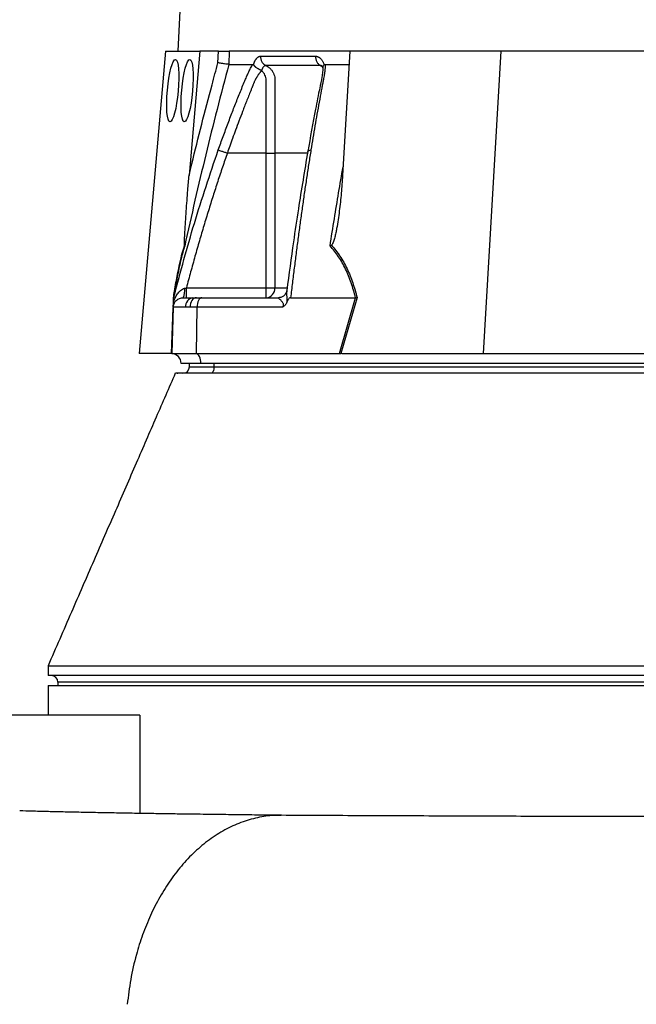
# Model space of a CAD drawing. Extents: x 4473 to 5835, y 3282 to 5186.
# Tile 8 of 14: x 5181 to 5369, y 3567 to 3867. Entities that reach past the tile are written whole.
import ezdxf

# ---------------------------------------------------------------- set-up
doc = ezdxf.new("R2010")
doc.units = 0
doc.header["$LTSCALE"] = 10
doc.header["$MEASUREMENT"] = 0
doc.layers.get('0').update_dxf_attribs({"linetype": 'CONTINUOUS'})

msp = doc.modelspace()

# ---------------------------------------------------------------- linework, layer by layer
at = {"color": 7, "linetype": 'Continuous'}
for p, q in [((5259.44, 4479.29), (5229.52, 3857.27)), ((5225.79, 3857.27), (5217.74, 3765.27)), ((5225.79, 3857.27), (5236.25, 3857.27)), ((5236.25, 3857.27), (5232.94, 3819.47)), ((5241.85, 3857.27), (5236.25, 3857.27)), ((5241.73, 3853.72), (5241.85, 3857.27)), ((5245.17, 3857.27), (5245.04, 3853.27)), ((5281.85, 3857.27), (5245.17, 3857.27)), ((5281.85, 3857.27), (5279.62, 3819.47)), ((5327.78, 3857.27), (5281.85, 3857.27)), ((5327.78, 3857.27), (5322.37, 3765.27)), ((5385.53, 3857.27), (5327.78, 3857.27)), ((5252.52, 3853.13), (5252.56, 3853.27)), ((5273.98, 3853.27), (5274.02, 3853.13)), ((5274.32, 3853.27), (5281.61, 3853.27)), ((5256.38, 3826.27), (5244.58, 3826.27)), ((5256.38, 3785.27), (5256.38, 3826.27)), ((5259.06, 3826.27), (5259.06, 3785.27)), ((5232.11, 3785.27), (5256.38, 3785.27)), ((5256.38, 3782.27), (5256.38, 3785.27)), ((5256.38, 3785.27), (5259.06, 3785.27)), ((5259.06, 3785.27), (5262.63, 3785.27)), ((5228.23, 3782.27), (5228.39, 3782.83)), ((5228.32, 3782.58), (5228.24, 3782.25)), ((5231.13, 3782.27), (5234.1, 3782.27)), ((5234.1, 3782.27), (5235.15, 3782.27)), ((5235.15, 3782.27), (5236.83, 3782.27)), ((5236.83, 3782.27), (5260.15, 3782.27)), ((5263.83, 3782.27), (5283.57, 3782.27)), ((5278.65, 3765.27), (5283.58, 3782.27)), ((5284.06, 3782.29), (5279.12, 3765.27)), ((5227.59, 3765.27), (5228.07, 3779.21)), ((5228.13, 3779.37), (5227.64, 3765.27)), ((5231.88, 3779.37), (5228.13, 3779.37)), ((5233.21, 3779.37), (5231.88, 3779.37)), ((5235.33, 3779.37), (5233.21, 3779.37)), ((5235.33, 3779.37), (5235.08, 3765.27)), ((5261.36, 3779.37), (5235.33, 3779.37)), ((5227.53, 3765.27), (5217.74, 3765.27)), ((5227.64, 3765.27), (5235.08, 3765.27)), ((5235.08, 3765.27), (5278.65, 3765.27)), ((5279.36, 3765.27), (5322.37, 3765.27)), ((5322.37, 3765.27), (5382.9, 3765.27)), ((5236.53, 3762.27), (5230.53, 3762.27)), ((5233.03, 3761.27), (5233.03, 3762.27)), ((5233.03, 3761.27), (5240.53, 3761.27)), ((5481.53, 3762.27), (5236.53, 3762.27)), ((5240.53, 3761.27), (5240.53, 3762.27)), ((5240.53, 3761.27), (5480.03, 3761.27)), ((5190.03, 3670.27), (5190.03, 3667.27)), ((5785.03, 3667.27), (5190.03, 3667.27)), ((5190.03, 3664.27), (5190.03, 3655.27)), ((5190.03, 3664.27), (5785.03, 3664.27)), ((5193.03, 3665.27), (5193.03, 3664.27)), ((5782.03, 3665.27), (5193.03, 3665.27)), ((5217.99, 3655.27), (5138.2, 3655.27)), ((5217.99, 3655.27), (5217.99, 3625.35))]:
    msp.add_line(p, q, dxfattribs=at)
at = {"color": 7, "linetype": 'Continuous', "flags": 128}
for points in [[(5235.15, 3782.27), (5234.78, 3782.21), (5234.43, 3782.05), (5234.1, 3781.78), (5233.81, 3781.43), (5233.56, 3780.99), (5233.38, 3780.49), (5233.26, 3779.94), (5233.21, 3779.37)], [(5236.83, 3782.27), (5236.54, 3782.21), (5236.27, 3782.05), (5236.01, 3781.78), (5235.79, 3781.43), (5235.6, 3780.99), (5235.46, 3780.49), (5235.37, 3779.94), (5235.33, 3779.37)], [(5236.53, 3762.27), (5236.5, 3762.84), (5236.42, 3763.39), (5236.29, 3763.9), (5236.11, 3764.35), (5235.89, 3764.73), (5235.64, 3765.01), (5235.37, 3765.19), (5235.08, 3765.27)], [(5240.53, 3761.27), (5240.51, 3760.88), (5240.45, 3760.5), (5240.36, 3760.16), (5240.24, 3759.85), (5240.09, 3759.61), (5239.91, 3759.42), (5239.73, 3759.31), (5239.53, 3759.27)]]:
    msp.add_lwpolyline(points, dxfattribs=at)
at = {"color": 7, "linetype": 'Continuous'}
for centre, radius, start, end in [((5226.63, 3784.47), 5, 333.9402, 7.8237), ((5256.21, 3785.12), 2.86, 273.3142, 2.9685), ((5234.54, 3779.64), 2.67, 99.4574, 185.6667), ((5227.53, 3762.27), 3, 88.9569, 90), ((5227.53, 3762.27), 3, 0, 88), ((5231.03, 3761.27), 2, 270, 0), ((5191.03, 3665.27), 2, 0, 90)]:
    msp.add_arc(centre, radius, start, end, dxfattribs=at)
for centre in [(5227.97, 3845.27), (5232.34, 3845.27)]:
    msp.add_ellipse(centre, major_axis=(0.85, 9.5), ratio=0.173383, dxfattribs=at)
msp.add_ellipse((5278.03, 3762.27), major_axis=(13.24, 0.32), ratio=0.225259, start_param=1.464851, end_param=1.483057, dxfattribs=at)
for points, knots in [([(5241.85, 3857.27), (5242.19, 3857.27), (5242.54, 3857.27), (5243.22, 3857.27), (5243.55, 3857.27), (5244, 3857.27), (5244.14, 3857.27), (5244.41, 3857.27), (5244.53, 3857.27), (5244.87, 3857.27), (5245.05, 3857.27), (5245.17, 3857.27)], [0, 0, 0, 0, 0.25, 0.25, 0.5, 0.5, 0.625, 0.625, 0.75, 0.75, 1, 1, 1, 1]), ([(5252.56, 3853.27), (5252.58, 3853.34), (5252.63, 3853.47), (5252.7, 3853.66), (5252.77, 3853.85), (5252.84, 3854.02), (5252.92, 3854.19), (5253, 3854.35), (5253.08, 3854.5), (5253.17, 3854.65), (5253.26, 3854.79), (5253.35, 3854.92), (5253.45, 3855.04), (5253.55, 3855.15), (5253.68, 3855.29), (5253.85, 3855.43), (5254.05, 3855.57), (5254.26, 3855.67), (5254.47, 3855.73), (5254.61, 3855.74), (5254.68, 3855.74)], [0, 0, 0, 0, 0.044249, 0.088103, 0.131644, 0.174955, 0.21812, 0.261226, 0.304357, 0.347601, 0.391041, 0.434763, 0.478847, 0.523375, 0.568424, 0.654803, 0.740537, 0.826241, 0.912528, 1, 1, 1, 1]), ([(5254.68, 3855.74), (5254.67, 3855.46), (5254.7, 3855.16), (5254.84, 3854.58), (5254.95, 3854.29), (5255.25, 3853.77), (5255.43, 3853.53), (5255.85, 3853.14), (5256.07, 3852.99), (5256.31, 3852.88)], [0, 0, 0, 0, 0.25, 0.25, 0.5, 0.5, 0.75, 0.75, 1, 1, 1, 1]), ([(5271.41, 3855.74), (5271.4, 3855.46), (5271.43, 3855.16), (5271.56, 3854.58), (5271.66, 3854.29), (5271.94, 3853.77), (5272.11, 3853.53), (5272.49, 3853.14), (5272.71, 3852.99), (5272.92, 3852.88)], [0, 0, 0, 0, 0.25, 0.25, 0.5, 0.5, 0.75, 0.75, 1, 1, 1, 1]), ([(5271.41, 3855.74), (5271.46, 3855.74), (5271.55, 3855.74), (5271.68, 3855.72), (5271.81, 3855.7), (5271.94, 3855.66), (5272.07, 3855.62), (5272.2, 3855.57), (5272.32, 3855.5), (5272.45, 3855.43), (5272.57, 3855.35), (5272.73, 3855.23), (5272.92, 3855.06), (5273.13, 3854.83), (5273.33, 3854.57), (5273.51, 3854.29), (5273.68, 3853.97), (5273.84, 3853.64), (5273.93, 3853.39), (5273.98, 3853.27)], [0, 0, 0, 0, 0.043919, 0.087472, 0.13073, 0.173768, 0.216664, 0.259492, 0.30233, 0.345255, 0.388344, 0.431671, 0.51489, 0.596546, 0.677156, 0.757259, 0.837405, 0.91814, 1, 1, 1, 1]), ([(5245.04, 3853.27), (5242.58, 3844.12), (5240.24, 3834.94), (5235.77, 3816.52), (5233.63, 3807.29), (5231.6, 3798.03)], [0, 0, 0, 0, 0.5, 0.5, 1, 1, 1, 1]), ([(5232.94, 3819.47), (5233.22, 3820.65), (5235.44, 3829.87), (5238.34, 3841.3), (5241.12, 3851.5), (5241.73, 3853.72)], [0, 0, 0, 0, 0.102589, 0.804819, 1, 1, 1, 1]), ([(5245.04, 3853.27), (5244.91, 3853.28), (5244.73, 3853.3), (5244.28, 3853.35), (5244.01, 3853.39), (5243.56, 3853.45), (5243.4, 3853.47), (5243.08, 3853.51), (5242.92, 3853.54), (5242.58, 3853.59), (5242.41, 3853.61), (5242.07, 3853.67), (5241.89, 3853.69), (5241.73, 3853.72)], [0, 0, 0, 0, 0.25, 0.25, 0.5, 0.5, 0.625, 0.625, 0.75, 0.75, 0.875, 0.875, 1, 1, 1, 1]), ([(5241.83, 3827.23), (5242.07, 3827.92), (5242.56, 3829.29), (5243.3, 3831.34), (5244.05, 3833.38), (5244.8, 3835.4), (5245.8, 3838.02), (5247.04, 3841.22), (5248.3, 3844.37), (5249.32, 3846.88), (5249.94, 3848.37), (5250.39, 3849.43), (5250.65, 3850.04), (5250.88, 3850.55), (5251.11, 3851.06), (5251.37, 3851.58), (5251.67, 3852.15), (5251.98, 3852.72), (5252.2, 3853.08), (5252.3, 3853.27)], [0, 0, 0, 0, 0.0777766, 0.1551997, 0.2322716, 0.3089948, 0.3853718, 0.5305262, 0.6744738, 0.7474235, 0.8196146, 0.8463831, 0.8697605, 0.889755, 0.9063828, 0.929523, 0.9527995, 0.9762724, 1, 1, 1, 1]), ([(5252.3, 3853.27), (5252.32, 3853.27), (5252.35, 3853.27), (5252.4, 3853.25), (5252.44, 3853.22), (5252.48, 3853.18), (5252.51, 3853.15), (5252.52, 3853.13)], [0, 0, 0, 0, 0.212576, 0.416535, 0.614103, 0.807726, 1, 1, 1, 1]), ([(5252.52, 3853.13), (5252.54, 3853.1), (5252.58, 3853.05), (5252.65, 3852.96), (5252.73, 3852.87), (5252.81, 3852.78), (5252.89, 3852.7), (5252.98, 3852.62), (5253.07, 3852.54), (5253.17, 3852.46), (5253.31, 3852.35), (5253.52, 3852.2), (5253.79, 3852.03), (5254.04, 3851.89), (5254.28, 3851.77), (5254.48, 3851.67), (5254.65, 3851.58), (5254.79, 3851.5), (5254.91, 3851.44), (5254.96, 3851.39), (5254.99, 3851.37)], [0, 0, 0, 0, 0.048652, 0.096489, 0.14339, 0.189242, 0.233941, 0.277392, 0.319512, 0.360225, 0.399465, 0.506174, 0.603082, 0.689684, 0.765815, 0.831582, 0.887296, 0.933441, 0.970686, 1, 1, 1, 1]), ([(5256.31, 3852.88), (5256.28, 3852.88), (5256.22, 3852.88), (5256.14, 3852.87), (5256.06, 3852.85), (5255.97, 3852.82), (5255.89, 3852.78), (5255.81, 3852.73), (5255.73, 3852.67), (5255.62, 3852.57), (5255.48, 3852.4), (5255.32, 3852.16), (5255.2, 3851.93), (5255.11, 3851.71), (5255.05, 3851.53), (5255.02, 3851.41), (5255.01, 3851.36)], [0, 0, 0, 0, 0.053313, 0.106595, 0.159871, 0.213165, 0.266504, 0.319912, 0.373414, 0.427035, 0.564482, 0.685233, 0.789261, 0.876464, 0.946724, 1, 1, 1, 1]), ([(5272.92, 3852.88), (5272.21, 3852.88), (5270.7, 3852.88), (5268.56, 3852.88), (5266.36, 3852.88), (5264.9, 3852.88), (5263.4, 3852.88), (5261.99, 3852.88), (5259.97, 3852.88), (5258.12, 3852.88), (5256.88, 3852.88), (5256.31, 3852.88)], [0.7589111, 0.7589111, 0.7589111, 0.7589111, 0.7820302, 0.8131687, 0.8443073, 0.8754458, 0.8754458, 0.9065844, 0.9377229, 0.9688615, 0.9919807, 0.9919807, 0.9919807, 0.9919807]), ([(5256.31, 3852.88), (5256.56, 3852.77), (5256.8, 3852.63), (5257.25, 3852.31), (5257.46, 3852.13), (5257.85, 3851.74), (5258.03, 3851.52), (5258.35, 3851.06), (5258.49, 3850.81), (5258.72, 3850.29), (5258.82, 3850.02), (5258.96, 3849.47), (5259.01, 3849.19), (5259.05, 3848.76), (5259.06, 3848.61), (5259.06, 3848.32), (5259.06, 3848.18), (5259.06, 3847.74), (5259.06, 3845.13), (5259.06, 3842.52), (5259.06, 3835.55), (5259.06, 3830.91), (5259.06, 3826.27)], [0, 0, 0, 0, 0.03125, 0.03125, 0.0625, 0.0625, 0.09375, 0.09375, 0.125, 0.125, 0.15625, 0.15625, 0.1875, 0.1875, 0.203125, 0.203125, 0.21875, 0.21875, 0.25, 0.5, 0.5, 1, 1, 1, 1]), ([(5274.32, 3853.27), (5274.32, 3853.16), (5274.32, 3852.96), (5274.32, 3852.64), (5274.31, 3852.33), (5274.29, 3852.01), (5274.26, 3851.69), (5274.24, 3851.36), (5274.2, 3851.04), (5274.16, 3850.71), (5274.1, 3850.29), (5274, 3849.71), (5273.83, 3848.85), (5273.63, 3847.8), (5273.4, 3846.59), (5273.02, 3844.57), (5272.5, 3841.75), (5271.85, 3838.15), (5271.22, 3834.53), (5270.61, 3830.9), (5270.21, 3828.45), (5270.01, 3827.23)], [0, 0, 0, 0, 0.0134228, 0.0267382, 0.0399565, 0.0530881, 0.0661437, 0.0791341, 0.0920702, 0.1049632, 0.1178244, 0.141662, 0.1728313, 0.2170572, 0.2634911, 0.3121266, 0.4491557, 0.58733, 0.7237611, 0.8613131, 1, 1, 1, 1]), ([(5273.41, 3852.71), (5273.35, 3852.75), (5273.2, 3852.87), (5273.03, 3852.88), (5272.92, 3852.88)], [0, 0, 0, 0, 0.353921, 1, 1, 1, 1]), ([(5273.51, 3852.43), (5273.46, 3852.48), (5273.29, 3852.68), (5273.08, 3852.79), (5272.92, 3852.88)], [0, 0, 0, 0, 0.25943, 1, 1, 1, 1]), ([(5273.34, 3852.76), (5273.33, 3852.77), (5273.31, 3852.79), (5273.46, 3852.54), (5273.56, 3852.33), (5273.6, 3852.2), (5273.6, 3852.2)], [0, 0, 0, 0, 0.329076, 0.738518, 0.993126, 1, 1, 1, 1]), ([(5273.64, 3852.25), (5273.64, 3852.38), (5273.64, 3852.68), (5273.89, 3852.97), (5274.02, 3853.13)], [0, 0, 0, 0, 0.447464, 1, 1, 1, 1]), ([(5274.02, 3853.13), (5274.04, 3853.15), (5274.07, 3853.18), (5274.11, 3853.21), (5274.16, 3853.24), (5274.21, 3853.25), (5274.27, 3853.27), (5274.3, 3853.27), (5274.32, 3853.27)], [0, 0, 0, 0, 0.160202, 0.321039, 0.484027, 0.650625, 0.822199, 1, 1, 1, 1]), ([(5254.88, 3851.24), (5254.82, 3851.17), (5254.7, 3851.03), (5254.52, 3850.81), (5254.35, 3850.6), (5254.19, 3850.38), (5254.03, 3850.16), (5253.88, 3849.94), (5253.74, 3849.72), (5253.6, 3849.5), (5253.47, 3849.29), (5253.35, 3849.08), (5253.23, 3848.87), (5253.12, 3848.66), (5253, 3848.42), (5252.86, 3848.13), (5252.71, 3847.79), (5252.57, 3847.46), (5252.43, 3847.12), (5252.34, 3846.85), (5252.24, 3846.6), (5252.15, 3846.37), (5252.02, 3846.06), (5251.86, 3845.68), (5251.52, 3844.84), (5251.03, 3843.6), (5250.4, 3842), (5249.79, 3840.46), (5249.03, 3838.47), (5248.12, 3836.08), (5247.1, 3833.34), (5246.17, 3830.81), (5245.34, 3828.47), (5244.82, 3826.98), (5244.58, 3826.27)], [0, 0, 0, 0, 0.010662, 0.021198, 0.031594, 0.041839, 0.051919, 0.061821, 0.071533, 0.08104, 0.09033, 0.099392, 0.108213, 0.116783, 0.125091, 0.138719, 0.152205, 0.165558, 0.178786, 0.1919, 0.198167, 0.207477, 0.219813, 0.235151, 0.25346, 0.319418, 0.382864, 0.443812, 0.502275, 0.618272, 0.726011, 0.825493, 0.916782, 1, 1, 1, 1]), ([(5256.38, 3826.27), (5256.38, 3830.5), (5256.37, 3834.73), (5256.37, 3841.08), (5256.37, 3843.73), (5256.37, 3846.64), (5256.37, 3847.56), (5256.37, 3847.96), (5256.37, 3848.22), (5256.37, 3848.36), (5256.37, 3848.75), (5256.34, 3849.01), (5256.22, 3849.53), (5256.14, 3849.78), (5255.92, 3850.25), (5255.79, 3850.47), (5255.54, 3850.77), (5255.45, 3850.87), (5255.26, 3851.04), (5255.15, 3851.11), (5255.04, 3851.17)], [0, 0, 0, 0, 0.5, 0.5, 0.75, 0.8125, 0.84375, 0.859375, 0.859375, 0.875, 0.875, 0.90625, 0.90625, 0.9375, 0.9375, 0.96875, 0.96875, 0.984375, 0.984375, 1, 1, 1, 1]), ([(5273.61, 3852.53), (5273.61, 3852.01), (5273.61, 3851.02), (5273.26, 3848.84), (5272.66, 3846.09), (5272.03, 3842.86), (5270.78, 3836.47), (5269.82, 3831.09), (5269.05, 3826.78)], [0, 0, 0, 0, 0.070619, 0.136082, 0.264009, 0.386701, 0.509381, 1, 1, 1, 1]), ([(5228.39, 3782.83), (5230.36, 3790.21), (5234.35, 3805.15), (5239.31, 3819.81), (5241.83, 3827.23)], [0, 0, 0, 0, 0.493573, 1, 1, 1, 1]), ([(5244.58, 3826.27), (5244.33, 3825.56), (5243.83, 3824.13), (5243.1, 3821.98), (5242.37, 3819.82), (5241.65, 3817.63), (5240.94, 3815.43), (5240.23, 3813.21), (5239.52, 3810.98), (5238.82, 3808.73), (5238.12, 3806.46), (5237.43, 3804.17), (5236.75, 3801.87), (5236.07, 3799.55), (5235.4, 3797.21), (5234.73, 3794.86), (5234.07, 3792.48), (5233.41, 3790.09), (5232.76, 3787.69), (5232.33, 3786.08), (5232.11, 3785.27)], [0, 0, 0, 0, 0.052635, 0.105608, 0.158921, 0.212573, 0.266566, 0.320902, 0.37558, 0.430604, 0.485973, 0.541688, 0.597751, 0.654162, 0.710923, 0.768034, 0.825496, 0.883311, 0.941478, 1, 1, 1, 1]), ([(5241.83, 3827.23), (5241.9, 3827.2), (5242.01, 3827.16), (5242.35, 3827.04), (5242.57, 3826.97), (5243.09, 3826.79), (5243.38, 3826.69), (5243.98, 3826.48), (5244.29, 3826.37), (5244.58, 3826.27)], [0, 0, 0, 0, 0.25, 0.25, 0.5, 0.5, 0.75, 0.75, 1, 1, 1, 1]), ([(5256.38, 3826.27), (5256.93, 3826.27), (5257.49, 3826.27), (5258.43, 3826.27), (5258.82, 3826.27), (5259.06, 3826.27)], [0, 0, 0, 0, 0.5, 0.5, 1, 1, 1, 1]), ([(5268.97, 3826.27), (5268.2, 3826.27), (5264.57, 3826.27), (5261.49, 3826.27), (5259.06, 3826.27)], [0, 0, 0, 0, 0.2108, 1, 1, 1, 1]), ([(5269.05, 3826.78), (5268.08, 3820.97), (5266.54, 3811.85), (5264.43, 3797.72), (5263.33, 3789.4), (5262.67, 3784.46)], [0, 0, 0, 0, 0.416032, 0.653325, 1, 1, 1, 1]), ([(5270.01, 3827.23), (5269.91, 3826.56), (5269.69, 3825.22), (5269.37, 3823.19), (5269.05, 3821.16), (5268.74, 3819.11), (5268.43, 3817.04), (5268.12, 3814.97), (5267.82, 3812.88), (5267.52, 3810.78), (5267.22, 3808.66), (5266.92, 3806.54), (5266.63, 3804.39), (5266.34, 3802.24), (5266.05, 3800.07), (5265.76, 3797.89), (5265.48, 3795.7), (5265.2, 3793.49), (5264.92, 3791.27), (5264.65, 3789.04), (5264.37, 3786.8), (5264.1, 3784.54), (5263.92, 3783.03), (5263.83, 3782.27)], [0, 0, 0, 0, 0.045336, 0.090894, 0.136674, 0.182678, 0.228907, 0.275362, 0.322044, 0.368954, 0.416093, 0.463462, 0.511063, 0.558896, 0.606962, 0.655262, 0.703798, 0.752569, 0.801578, 0.850824, 0.900309, 0.950034, 1, 1, 1, 1]), ([(5269.09, 3826.78), (5269.09, 3826.81), (5269.07, 3826.95), (5269.37, 3827.12), (5269.8, 3827.19), (5270.01, 3827.23)], [0, 0, 0, 0, 0.149793, 0.586869, 1, 1, 1, 1]), ([(5275.81, 3798.03), (5276.24, 3800.78), (5277.52, 3808.81), (5278.88, 3816.81), (5279.78, 3822.06)], [0, 0, 0, 0, 0.34319, 1, 1, 1, 1]), ([(5231.57, 3798.26), (5231.56, 3798.33), (5231.53, 3798.54), (5231.54, 3799.38), (5231.57, 3800.63), (5231.74, 3803.8), (5232.05, 3808.58), (5232.5, 3814.36), (5232.81, 3817.99), (5232.94, 3819.47)], [0, 0, 0, 0, 0.014356, 0.049627, 0.124372, 0.19944, 0.496383, 0.793753, 1, 1, 1, 1]), ([(5279.62, 3819.47), (5279.52, 3817.67), (5279.38, 3815.87), (5279.06, 3812.26), (5278.87, 3810.46), (5278.53, 3807.77), (5278.41, 3806.87), (5278.14, 3805.08), (5278, 3804.19), (5277.75, 3802.85), (5277.66, 3802.41), (5277.47, 3801.53), (5277.37, 3801.09), (5277.14, 3800.22), (5277.02, 3799.78), (5276.79, 3799.15), (5276.71, 3798.95), (5276.56, 3798.66), (5276.5, 3798.57), (5276.38, 3798.4), (5276.31, 3798.32), (5276.23, 3798.26)], [0, 0, 0, 0, 0.25, 0.25, 0.5, 0.5, 0.625, 0.625, 0.75, 0.75, 0.8125, 0.8125, 0.875, 0.875, 0.9375, 0.9375, 0.96875, 0.96875, 0.984375, 0.984375, 1, 1, 1, 1]), ([(5228.18, 3782.29), (5228.28, 3782.94), (5228.68, 3785.4), (5229.32, 3788.97), (5230.12, 3792.81), (5230.84, 3795.8), (5231.34, 3797.47), (5231.57, 3798.26)], [0, 0, 0, 0, 0.10666, 0.403143, 0.607796, 0.812344, 1, 1, 1, 1]), ([(5231.6, 3798.03), (5231.23, 3796.76), (5230.47, 3794.16), (5229.44, 3789.31), (5228.71, 3785.23), (5228.32, 3782.85), (5228.23, 3782.27)], [0, 0, 0, 0, 0.297892, 0.606736, 0.903183, 1, 1, 1, 1]), ([(5231.6, 3798.03), (5231.6, 3798.03), (5231.6, 3798.11), (5231.59, 3798.19), (5231.57, 3798.26)], [0, 0, 0, 0, 0.022143, 1, 1, 1, 1]), ([(5283.57, 3782.27), (5283.19, 3783.8), (5282.75, 3785.3), (5282, 3787.48), (5281.74, 3788.2), (5281.17, 3789.61), (5280.86, 3790.3), (5279.91, 3792.31), (5279.2, 3793.57), (5277.62, 3795.93), (5276.76, 3797.03), (5275.81, 3798.03)], [0, 0, 0, 0, 0.25, 0.25, 0.375, 0.375, 0.5, 0.5, 0.75, 0.75, 1, 1, 1, 1]), ([(5276.23, 3798.26), (5276.7, 3797.75), (5277.15, 3797.22), (5278.03, 3796.1), (5278.45, 3795.51), (5279.64, 3793.7), (5280.35, 3792.41), (5281.32, 3790.37), (5281.62, 3789.67), (5282.2, 3788.25), (5282.46, 3787.53), (5283.22, 3785.33), (5283.66, 3783.83), (5284.06, 3782.29)], [0, 0, 0, 0, 0.125, 0.125, 0.25, 0.25, 0.5, 0.5, 0.625, 0.625, 0.75, 0.75, 1, 1, 1, 1]), ([(5228.18, 3780.86), (5228.33, 3781.32), (5228.51, 3781.77), (5228.93, 3782.62), (5229.16, 3783.02), (5229.69, 3783.79), (5229.99, 3784.14), (5230.52, 3784.61), (5230.71, 3784.75), (5231.12, 3784.99), (5231.35, 3785.09), (5231.59, 3785.15)], [0, 0, 0, 0, 0.25, 0.25, 0.5, 0.5, 0.75, 0.75, 0.875, 0.875, 1, 1, 1, 1]), ([(5232.11, 3782.27), (5232.11, 3782.27), (5232.11, 3782.35), (5232.11, 3782.65), (5232.11, 3782.87), (5232.11, 3783.42), (5232.11, 3783.76), (5232.11, 3784.48), (5232.11, 3784.88), (5232.11, 3785.27)], [0, 0, 0, 0, 0.25, 0.25, 0.5, 0.5, 0.75, 0.75, 1, 1, 1, 1]), ([(5262.62, 3784.38), (5262.61, 3784.26), (5262.56, 3783.96), (5262.23, 3783.31), (5261.63, 3782.7), (5260.89, 3782.34), (5260.31, 3782.25), (5260.12, 3782.27), (5260.11, 3782.27)], [0, 0, 0, 0, 0.137033, 0.338569, 0.561252, 0.79061, 0.980233, 1, 1, 1, 1]), ([(5262.66, 3784.46), (5262.64, 3784.25), (5262.55, 3783.58), (5262.65, 3782.4), (5262.69, 3781.35), (5262.67, 3780.94), (5262.67, 3780.86)], [0, 0, 0, 0, 0.216223, 0.703231, 0.941723, 1, 1, 1, 1]), ([(5262.71, 3784.78), (5262.71, 3784.78), (5262.7, 3784.75), (5262.68, 3784.65), (5262.67, 3784.53), (5262.66, 3784.46)], [0, 0, 0, 0, 0.012108, 0.36612, 1, 1, 1, 1]), ([(5228.13, 3779.37), (5228.14, 3779.72), (5228.21, 3780.09), (5228.52, 3780.8), (5228.75, 3781.15), (5229.33, 3781.71), (5229.68, 3781.93), (5230.41, 3782.21), (5230.78, 3782.27), (5231.13, 3782.27)], [0, 0, 0, 0, 0.25, 0.25, 0.5, 0.5, 0.75, 0.75, 1, 1, 1, 1]), ([(5228.13, 3779.37), (5228.13, 3779.41), (5228.13, 3779.46), (5228.13, 3779.54), (5228.14, 3779.59), (5228.14, 3779.74), (5228.14, 3779.85), (5228.15, 3780.1), (5228.16, 3780.24), (5228.17, 3780.54), (5228.17, 3780.69), (5228.18, 3780.86)], [0, 0, 0, 0, 0.125, 0.125, 0.25, 0.25, 0.5, 0.5, 0.75, 0.75, 1, 1, 1, 1]), ([(5228.18, 3780.86), (5228.18, 3780.96), (5228.2, 3781.32), (5228.21, 3781.77), (5228.22, 3782.12), (5228.23, 3782.25), (5228.23, 3782.26), (5228.23, 3782.27)], [0, 0, 0, 0, 0.171794, 0.597025, 0.766213, 0.937358, 1, 1, 1, 1]), ([(5261.36, 3779.37), (5261.44, 3779.47), (5261.5, 3779.58), (5261.61, 3779.8), (5261.65, 3779.93), (5261.67, 3780.17), (5261.65, 3780.29), (5261.59, 3780.49), (5261.54, 3780.59), (5261.39, 3780.84), (5261.28, 3780.98), (5261.05, 3781.24), (5260.94, 3781.36), (5260.61, 3781.68), (5260.4, 3781.87), (5260.2, 3782.08), (5260.14, 3782.15), (5260.11, 3782.22), (5260.1, 3782.23), (5260.11, 3782.26), (5260.13, 3782.27), (5260.15, 3782.27)], [0, 0, 0, 0, 0.0625, 0.0625, 0.125, 0.125, 0.1875, 0.1875, 0.25, 0.25, 0.375, 0.375, 0.5, 0.5, 0.75, 0.75, 0.875, 0.875, 0.9375, 0.9375, 1, 1, 1, 1]), ([(5262.67, 3780.86), (5262.61, 3780.69), (5262.53, 3780.54), (5262.35, 3780.24), (5262.25, 3780.1), (5262.02, 3779.85), (5261.9, 3779.74), (5261.64, 3779.54), (5261.5, 3779.45), (5261.36, 3779.37)], [0, 0, 0, 0, 0.25, 0.25, 0.5, 0.5, 0.75, 0.75, 1, 1, 1, 1]), ([(5263.83, 3782.27), (5263.69, 3782.27), (5263.54, 3782.2), (5263.3, 3782), (5263.2, 3781.87), (5263.02, 3781.6), (5262.94, 3781.46), (5262.8, 3781.16), (5262.73, 3781.01), (5262.67, 3780.86)], [0, 0, 0, 0, 0.25, 0.25, 0.5, 0.5, 0.75, 0.75, 1, 1, 1, 1]), ([(5228.73, 3759.27), (5226.79, 3754.81), (5222.85, 3745.75), (5216.77, 3731.74), (5210.44, 3717.17), (5203.86, 3702.02), (5197.01, 3686.3), (5192.39, 3675.69), (5190.03, 3670.27)], [0, 0, 0, 0, 0.151379, 0.308047, 0.470652, 0.639815, 0.816103, 1, 1, 1, 1]), ([(5232.34, 3759.27), (5231.86, 3759.27), (5230.9, 3759.27), (5229.89, 3759.27), (5229.39, 3759.27), (5229.3, 3759.27), (5229.51, 3759.27), (5229.73, 3759.27), (5228.64, 3759.27), (5228.77, 3759.27), (5228.79, 3759.27)], [0, 0, 0, 0, 0.021279, 0.042558, 0.082472, 0.122537, 0.162775, 0.202927, 0.835252, 1, 1, 1, 1]), ([(5746.27, 3759.27), (5746.26, 3759.27), (5746.25, 3759.27), (5745.75, 3759.27), (5745.4, 3759.27), (5745.5, 3759.27), (5744.92, 3759.27), (5744.01, 3759.27), (5742.61, 3759.27), (5740.77, 3759.27), (5738.51, 3759.27), (5729.5, 3759.27), (5690.94, 3759.27), (5630.93, 3759.27), (5567.24, 3759.27), (5531.37, 3759.27), (5517.32, 3759.27), (5512.15, 3759.27), (5506.93, 3759.27), (5501.58, 3759.27), (5495.96, 3759.27), (5491, 3759.27), (5486.89, 3759.27), (5483.76, 3759.27), (5480.75, 3759.27), (5470.81, 3759.27), (5446.41, 3759.27), (5406.76, 3759.27), (5346.85, 3759.27), (5292.82, 3759.27), (5253.98, 3759.27), (5241.95, 3759.27), (5238.73, 3759.27), (5235.99, 3759.27), (5233.85, 3759.27), (5232.84, 3759.27), (5232.34, 3759.27)], [0, 0, 0, 0, 0.0787409, 0.157437, 0.1727089, 0.1879787, 0.1922121, 0.1964456, 0.2006787, 0.2049117, 0.2091477, 0.2133896, 0.2485847, 0.3893675, 0.4972754, 0.5468416, 0.5551911, 0.5636491, 0.5720987, 0.5804377, 0.5886383, 0.5968149, 0.6010533, 0.6052917, 0.6095216, 0.6137611, 0.6505475, 0.7241222, 0.7976969, 0.9311654, 0.9773021, 0.9823533, 0.9874016, 0.9924164, 0.9962082, 1, 1, 1, 1]), ([(5190.18, 3670.27), (5190.17, 3670.27), (5190.15, 3670.27), (5191.55, 3670.27), (5194.22, 3670.27), (5198.19, 3670.27), (5203.38, 3670.27), (5209.79, 3670.27), (5217.38, 3670.27), (5226.13, 3670.27), (5235.99, 3670.27), (5246.93, 3670.27), (5258.9, 3670.27), (5271.79, 3670.27), (5281.15, 3670.27), (5285.83, 3670.27)], [0, 0, 0, 0, 0.050442, 0.129572, 0.208702, 0.287832, 0.366961, 0.446091, 0.525221, 0.604351, 0.683481, 0.762611, 0.84174, 0.92087, 1, 1, 1, 1]), ([(5285.83, 3670.27), (5292.83, 3670.27), (5309.52, 3670.27), (5337.83, 3670.27), (5370.66, 3670.27), (5405.25, 3670.27), (5441.09, 3670.27), (5465.45, 3670.27), (5478.48, 3670.27), (5480.13, 3670.27), (5482.6, 3670.27), (5485.06, 3670.27), (5486.71, 3670.27), (5488.35, 3670.27), (5490, 3670.27), (5492.47, 3670.27), (5494.94, 3670.27), (5496.59, 3670.27), (5509.63, 3670.27), (5534.02, 3670.27), (5569.91, 3670.27), (5604.54, 3670.27), (5637.4, 3670.27), (5660.26, 3670.27), (5672.22, 3670.27), (5674.53, 3670.27)], [0.7251082, 0.7251082, 0.7251082, 0.7251082, 0.7403532, 0.7599055, 0.7794577, 0.79901, 0.8185623, 0.8381146, 0.8381146, 0.8394397, 0.8407647, 0.8420898, 0.8434149, 0.8434149, 0.8447407, 0.8460666, 0.8473925, 0.8487184, 0.8487184, 0.8682827, 0.887847, 0.9074113, 0.9269756, 0.9465398, 0.9512879, 0.9512879, 0.9512879, 0.9512879]), ([(5261.1, 3624.77), (5258.6, 3624.79), (5253.82, 3624.85), (5247.25, 3624.93), (5242.11, 3625), (5237.94, 3625.05), (5234.3, 3625.1), (5230.21, 3625.16), (5225.68, 3625.22), (5220.75, 3625.3), (5215.47, 3625.39), (5209.94, 3625.48), (5204.24, 3625.59), (5198.9, 3625.69), (5193.97, 3625.8), (5189.44, 3625.9), (5185.34, 3626.01), (5182.66, 3626.08), (5181.41, 3626.11)], [0, 0, 0, 0, 0.072618, 0.138781, 0.198506, 0.232305, 0.271519, 0.3167, 0.367815, 0.425913, 0.490073, 0.560244, 0.636369, 0.71838, 0.78688, 0.858877, 0.934286, 1, 1, 1, 1]), ([(5260.9, 3624.69), (5260.42, 3624.71), (5258.24, 3624.83), (5254.36, 3624.25), (5249.32, 3622.93), (5244.38, 3620.77), (5239.65, 3617.86), (5235.17, 3614.26), (5231.04, 3610.01), (5227.29, 3605.22), (5223.98, 3599.97), (5221.13, 3594.36), (5218.74, 3588.49), (5216.7, 3582), (5215.06, 3574.94), (5214.43, 3569.8), (5214.13, 3567.27)], [0, 0, 0, 0, 0.021345, 0.096525, 0.172419, 0.248705, 0.325058, 0.401152, 0.476661, 0.551306, 0.624805, 0.696963, 0.767577, 0.836541, 0.919668, 1, 1, 1, 1]), ([(5734.96, 3624.32), (5734.77, 3624.32), (5732.27, 3624.32), (5726.87, 3624.32), (5718.26, 3624.32), (5708.32, 3624.32), (5697, 3624.32), (5684.78, 3624.32), (5671.8, 3624.32), (5658.05, 3624.32), (5643.59, 3624.32), (5628.46, 3624.33), (5612.71, 3624.33), (5596.41, 3624.32), (5579.74, 3624.32), (5562.88, 3624.32), (5546.02, 3624.31), (5529.22, 3624.3), (5512.57, 3624.3), (5496.16, 3624.29), (5480.07, 3624.29), (5464.37, 3624.29), (5449.13, 3624.29), (5434.39, 3624.29), (5420.09, 3624.3), (5405.88, 3624.32), (5391.4, 3624.33), (5376.41, 3624.36), (5360.95, 3624.39), (5346.68, 3624.42), (5333.7, 3624.46), (5322.03, 3624.5), (5310.17, 3624.54), (5298.08, 3624.59), (5285.73, 3624.64), (5273.18, 3624.7), (5265.06, 3624.74), (5260.9, 3624.77)], [0, 0, 0, 0, 0.002152, 0.027802, 0.05341, 0.084306, 0.115413, 0.146829, 0.178563, 0.210588, 0.242874, 0.275393, 0.308119, 0.341022, 0.374032, 0.406492, 0.438403, 0.469797, 0.500594, 0.530731, 0.560158, 0.588828, 0.616704, 0.64376, 0.669974, 0.695971, 0.723225, 0.751867, 0.781923, 0.813419, 0.836812, 0.860954, 0.885919, 0.912247, 0.940041, 0.969296, 1, 1, 1, 1])]:
    msp.add_open_spline(points, degree=3, knots=knots, dxfattribs=at)
for points in [[(5254.68, 3855.74), (5259.63, 3855.74), (5265.22, 3855.74), (5271.41, 3855.74)], [(5245.04, 3853.27), (5246.15, 3853.27), (5248.47, 3853.27), (5250.99, 3853.27), (5252.3, 3853.27)], [(5276.23, 3798.26), (5276.09, 3798.18), (5275.95, 3798.1), (5275.81, 3798.03)], [(5231.59, 3785.15), (5231.76, 3785.19), (5231.94, 3785.23), (5232.11, 3785.27)], [(5283.58, 3782.27), (5283.58, 3782.27), (5283.57, 3782.27), (5283.57, 3782.27)], [(5283.58, 3782.27), (5283.75, 3782.27), (5283.91, 3782.28), (5284.06, 3782.29)], [(5278.65, 3765.27), (5278.82, 3765.27), (5278.98, 3765.27), (5279.12, 3765.27)]]:
    msp.add_open_spline(points, degree=3, dxfattribs=at)

doc.saveas('drawing.dxf')
